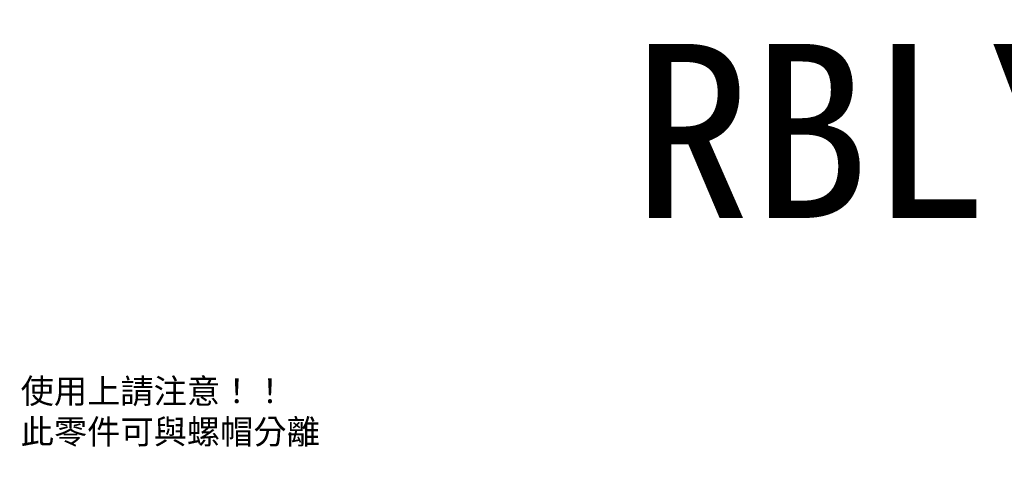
# Model space of a CAD drawing. Header units: millimetres. Extents: x -52 to 340, y -61 to 93.
# Tile 53 of 101: x 41 to 154, y 42 to 93. Entities that reach past the tile are written whole.
import ezdxf
from ezdxf.enums import TextEntityAlignment as Align

# ---------------------------------------------------------------- set-up
doc = ezdxf.new("R2010")
doc.units = ezdxf.units.MM
doc.layers.add('CHA', color=7, linetype='Continuous')
doc.layers.add('DIM', color=4, linetype='Continuous')
doc.styles.add('DIM-7', font='SIMPLEX.shx', dxfattribs={"width": 0.7, "bigfont": 'chineset.shx'})
doc.styles.add('T', font='kaiu.ttf')
doc.dimstyles.new('CNS', dxfattribs={"dimtxt": 3.5, "dimasz": 2.5, "dimexe": 1, "dimexo": 1.5, "dimgap": 0.09, "dimtad": 0, "dimdsep": 46, "dimtxsty": 'DIM-7', "dimcen": 0.09, "dimclrd": 1, "dimclre": 1, "dimclrt": 4, "dimadec": 0, "dimazin": 0, "dimtfac": 1, "dimtix": 1, "dimtmove": 2, "dimatfit": 3, "dimfxl": 1, "dimtvp": 0.971429, "dimtolj": 1, "dimarcsym": 0})

# ---------------------------------------------------------------- blocks, each defined once
blk = doc.blocks.new('*D1')
at = {"layer": 'DEFPOINTS', "color": 0}
for p in [(0, 41), (31.54, 37.59), (33.99, 19.62), (26.63, 15.38), (0, -41)]:
    blk.add_point(p, dxfattribs=at)
at = {"layer": 'DIM', "color": 0, "lineweight": -2}
for p, q in [((0, 42.2), (0, 49.87)), ((35.03, 20.23), (43.19, 24.93))]:
    blk.add_line(p, q, dxfattribs=at)
blk.add_arc((0, 0), 49.07, 32.3355, 87.6645, dxfattribs=at)
at = {"layer": 'DIM', "color": 0}
for points in [[(1.99, 48.69), (2.01, 49.36), (0, 49.07)], [(41.75, 26.42), (41.17, 26.07), (42.5, 24.53)]]:
    blk.add_solid(points, dxfattribs=at)
at = {"layer": 'DIM', "color": 0, "insert": (25.89, 44.85), "char_height": 2.8, "attachment_point": 5, "rotation": 330, "style": 'DIM-7'}
blk.add_mtext('\\A1;60°', dxfattribs=at)

msp = doc.modelspace()

# ---------------------------------------------------------------- texts
at = {"color": 0, "insert": (41.222, 51.419), "char_height": 2.8, "attachment_point": 1, "style": 'DIM-7'}
msp.add_mtext('{\\fPMingLiU|b0|i0|c136|p18;\\W1;\\C256;使用上請注意！！\\P此零件可與螺帽分離}', dxfattribs=at)
at = {"layer": 'CHA', "style": 'T'}
msp.add_text('RBLY2020', height=20, dxfattribs=at).set_placement((165.932, 79.747), align=Align.MIDDLE)

# ---------------------------------------------------------------- dimensions: what is measured, and where the dimension line sits
at = {"layer": 'DIM', "color": 0}
dim = msp.add_angular_dim_2l(base=(31.541, 37.589), line1=((0, -41), (0, 41)), line2=((26.63, 15.375), (33.991, 19.625)), dimstyle='CNS', override={"dimscale": 0.8, "dimclrd": 0, "dimclre": 0, "dimclrt": 0}, dxfattribs=at)
dim.commit()
dim.dimension.update_dxf_attribs({"geometry": '*D1', "text_midpoint": (25.895, 44.851)})

doc.saveas('drawing.dxf')
